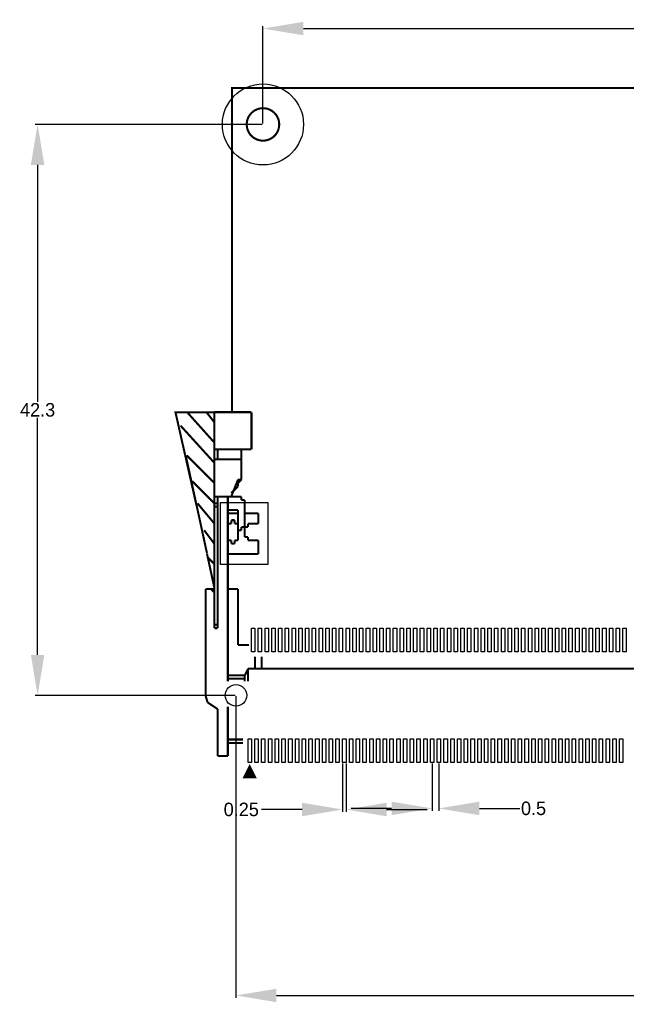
# Model space of a CAD drawing. Extents: x 310.8 to 400.4, y 10.3 to 83.3.
# Tile 1 of 2: x 310.8 to 355.7, y 10.3 to 83.3. Entities that reach past the tile are written whole.
import ezdxf

# ---------------------------------------------------------------- set-up
doc = ezdxf.new("R2010")
doc.units = 0
doc.header["$MEASUREMENT"] = 0
doc.layers.get('0').update_dxf_attribs({"linetype": 'CONTINUOUS'})
doc.layers.get('Defpoints').update_dxf_attribs({"linetype": 'CONTINUOUS'})
doc.layers.add('PG_SILKSCREEN_TOP', color=7, linetype='CONTINUOUS')
doc.layers.add('PIN_TOP', color=3, linetype='CONTINUOUS')
doc.dimstyles.get("Standard").update_dxf_attribs({"dimtxt": 0.18, "dimasz": 0.18, "dimexe": 0.18, "dimexo": 0.0625, "dimgap": 0.09, "dimtad": 0, "dimtih": 1, "dimtoh": 1, "dimdec": 4, "dimzin": 0, "dimdsep": 46, "dimtxsty": 'STANDARD', "dimcen": 0.09, "dimadec": 0, "dimazin": 0, "dimtfac": 1, "dimtdec": 4, "dimtofl": 0, "dimtmove": 0, "dimatfit": 3, "dimfxl": 1, "dimtolj": 1, "dimtzin": 0, "dimarcsym": 0})

# ---------------------------------------------------------------- blocks, each defined once
blk = doc.blocks.new('*D8')
at = {"color": 0, "linetype": 'Continuous', "lineweight": -2, "transparency": 16777216}
for p, q in [((326.795, 33.164), (326.795, 10.814)), ((395.595, 33.164), (395.595, 10.814)), ((329.795, 10.994), (359.605, 10.994)), ((392.595, 10.994), (362.785, 10.994))]:
    blk.add_line(p, q, dxfattribs=at)
at = {"color": 0, "linetype": 'Continuous', "transparency": 16777216}
for points in [[(329.795, 11.494), (329.795, 10.494), (326.795, 10.994)], [(392.595, 11.494), (392.595, 10.494), (395.595, 10.994)]]:
    blk.add_solid(points, dxfattribs=at)
at = {"layer": 'Defpoints', "color": 0, "linetype": 'Continuous', "transparency": 16777216}
for p in [(326.795, 33.226), (395.595, 33.226), (395.595, 10.994)]:
    blk.add_point(p, dxfattribs=at)
at = {"color": 0, "linetype": 'Continuous', "transparency": 16777216, "insert": (361.195, 10.994), "char_height": 1, "attachment_point": 5}
blk.add_mtext('\\A1;68.8', dxfattribs=at)
blk = doc.blocks.new('*D9')
at = {"color": 0, "linetype": 'Continuous', "lineweight": -2, "transparency": 16777216}
for p, q in [((328.795, 75.589), (328.795, 82.809)), ((331.795, 82.629), (359.59, 82.629)), ((390.565, 82.629), (362.77, 82.629)), ((393.565, 75.589), (393.565, 82.809))]:
    blk.add_line(p, q, dxfattribs=at)
at = {"color": 0, "linetype": 'Continuous', "transparency": 16777216}
for points in [[(331.795, 83.129), (331.795, 82.129), (328.795, 82.629)], [(390.565, 83.129), (390.565, 82.129), (393.565, 82.629)]]:
    blk.add_solid(points, dxfattribs=at)
at = {"layer": 'Defpoints', "color": 0, "linetype": 'Continuous', "transparency": 16777216}
for p in [(393.565, 82.629), (328.795, 75.526), (393.565, 75.526)]:
    blk.add_point(p, dxfattribs=at)
at = {"color": 0, "linetype": 'Continuous', "transparency": 16777216, "insert": (361.18, 82.629), "char_height": 1, "attachment_point": 5}
blk.add_mtext('\\A1;64.8', dxfattribs=at)
blk = doc.blocks.new('*D11')
at = {"color": 0, "linetype": 'Continuous', "lineweight": -2, "transparency": 16777216}
for p, q in [((328.732, 75.526), (311.929, 75.526)), ((312.109, 72.526), (312.109, 54.966)), ((312.109, 36.226), (312.109, 53.786)), ((326.732, 33.226), (311.929, 33.226))]:
    blk.add_line(p, q, dxfattribs=at)
at = {"color": 0, "linetype": 'Continuous', "transparency": 16777216}
for points in [[(311.609, 72.526), (312.609, 72.526), (312.109, 75.526)], [(311.609, 36.226), (312.609, 36.226), (312.109, 33.226)]]:
    blk.add_solid(points, dxfattribs=at)
at = {"layer": 'Defpoints', "color": 0, "linetype": 'Continuous', "transparency": 16777216}
for p in [(328.795, 75.526), (312.109, 33.226), (326.795, 33.226)]:
    blk.add_point(p, dxfattribs=at)
at = {"color": 0, "linetype": 'Continuous', "transparency": 16777216, "insert": (312.109, 54.376), "char_height": 1, "attachment_point": 5}
blk.add_mtext('\\A1;42.3', dxfattribs=at)
blk = doc.blocks.new('*D12')
at = {"color": 0, "linetype": 'Continuous', "lineweight": -2, "transparency": 16777216}
for p, q in [((334.695, 28.189), (334.695, 24.59)), ((334.945, 28.189), (334.945, 24.59)), ((331.695, 24.77), (328.695, 24.77)), ((337.945, 24.77), (340.945, 24.77))]:
    blk.add_line(p, q, dxfattribs=at)
at = {"color": 0, "linetype": 'Continuous', "transparency": 16777216}
for points in [[(331.695, 25.27), (331.695, 24.27), (334.695, 24.77)], [(337.945, 25.27), (337.945, 24.27), (334.945, 24.77)]]:
    blk.add_solid(points, dxfattribs=at)
at = {"layer": 'Defpoints', "color": 0, "linetype": 'Continuous', "transparency": 16777216}
for p in [(334.695, 28.251), (334.945, 28.251), (334.695, 24.77)]:
    blk.add_point(p, dxfattribs=at)
at = {"color": 0, "linetype": 'Continuous', "transparency": 16777216, "insert": (327.188, 24.77), "char_height": 1, "attachment_point": 5}
blk.add_mtext('\\A1;0.25', dxfattribs=at)
blk = doc.blocks.new('*D13')
at = {"color": 0, "linetype": 'Continuous', "lineweight": -2, "transparency": 16777216}
for p, q in [((341.317, 28.174), (341.317, 24.67)), ((341.821, 28.177), (341.821, 24.67)), ((338.317, 24.85), (335.317, 24.85)), ((344.821, 24.85), (347.821, 24.85))]:
    blk.add_line(p, q, dxfattribs=at)
at = {"color": 0, "linetype": 'Continuous', "transparency": 16777216}
for points in [[(338.317, 25.35), (338.317, 24.35), (341.317, 24.85)], [(344.821, 25.35), (344.821, 24.35), (341.821, 24.85)]]:
    blk.add_solid(points, dxfattribs=at)
at = {"layer": 'Defpoints', "color": 0, "linetype": 'Continuous', "transparency": 16777216}
for p in [(341.317, 28.237), (341.821, 28.239), (341.821, 24.85)]:
    blk.add_point(p, dxfattribs=at)
at = {"color": 0, "linetype": 'Continuous', "transparency": 16777216, "insert": (348.827, 24.85), "char_height": 1, "attachment_point": 5}
blk.add_mtext('\\A1;0.5', dxfattribs=at)

msp = doc.modelspace()

# ---------------------------------------------------------------- linework, layer by layer
at = {"layer": 'PG_SILKSCREEN_TOP'}
for points, const_width in [([(326.494827, 54.226207), (326.494827, 78.22621), (396.094814, 78.22621), (396.094814, 54.226207)], 0.1524), ([(323.889828, 47.220607), (322.319829, 54.186303), (325.194829, 54.186303), (325.194829, 47.523604)], 0.1524), ([(325.194829, 51.956209), (323.19082, 54.190596)], 0.1524), ([(325.194829, 53.456307), (324.628917, 54.181503)], 0.1524), ([(325.695031, 54.20609), (325.194829, 54.20609)], 0.1524), ([(325.194829, 51.456286), (325.194829, 54.20609)], 0.1524), ([(325.695031, 54.20609), (327.445015, 54.20609)], 0.1524), ([(327.944938, 54.20609), (327.445015, 54.20609)], 0.1524), ([(327.944938, 51.706197), (327.944938, 54.20609)], 0.1524), ([(325.194829, 50.456288), (322.695037, 53.206092)], 0.1524), ([(323.076037, 51.007697), (324.645935, 43.771999)], 0.1524), ([(325.194829, 48.956189), (323.153228, 50.999797)], 0.1524), ([(325.194829, 50.706199), (325.194829, 51.456286)], 0.1524), ([(325.194829, 51.456286), (325.695031, 51.456286)], 0.1524), ([(325.444816, 50.706199), (325.444816, 51.456286)], 0.1524), ([(327.445015, 51.456286), (325.695031, 51.456286)], 0.1524), ([(327.194825, 51.456286), (327.194825, 50.706199)], 0.1524), ([(327.445015, 51.456286), (327.944938, 51.456286)], 0.1524), ([(327.944938, 51.456286), (327.944938, 51.706197)], 0.1524), ([(325.444816, 50.706199), (325.194829, 50.706199)], 0.1524), ([(325.695031, 50.706199), (325.194829, 50.706199)], 0.1524), ([(325.194829, 50.706199), (325.194829, 47.956191)], 0.1524), ([(325.444816, 50.706199), (325.695031, 50.706199)], 0.1524), ([(325.695031, 50.706199), (325.444816, 50.706199)], 0.1524), ([(325.695031, 50.706199), (326.194827, 50.706199)], 0.1524), ([(326.445017, 50.706199), (326.194827, 50.706199)], 0.1524), ([(326.445017, 50.706199), (327.194825, 50.706199)], 0.1524), ([(327.194825, 50.706199), (327.194825, 50.456288)], 0.1524), ([(327.194825, 50.456288), (327.194825, 49.956187)], 0.1524), ([(327.194825, 49.956187), (327.194825, 49.2061)], 0.1524), ([(325.194829, 47.456294), (323.562422, 49.087203)], 0.1524), ([(323.568035, 49.084409), (325.152716, 47.498509)], 0.1524), ([(326.944915, 49.2061), (326.445017, 47.956191)], 0.1524), ([(327.194825, 49.2061), (326.944915, 48.956189)], 0.1524), ([(327.194825, 49.2061), (326.944915, 49.2061)], 0.1524), ([(326.944915, 48.956189), (326.944915, 48.706203)], 0.1524), ([(327.194825, 49.45629), (327.194825, 49.2061)], 0.1524), ([(326.695029, 48.456292), (326.445017, 48.206102)], 0.1524), ([(326.944915, 48.706203), (326.695029, 48.456292)], 0.1524), ([(325.194829, 45.956195), (323.944921, 47.456294)], 0.1524), ([(325.194829, 47.456294), (325.152716, 47.498509)], 0.1524), ([(325.194829, 47.456294), (325.179132, 47.456294)], 0.1524), ([(325.194829, 47.956191), (325.695031, 47.956191)], 0.1524), ([(325.194829, 47.956191), (325.194829, 47.523604)], 0.1524), ([(325.194829, 47.180501), (325.194829, 47.523604)], 0.1524), ([(325.194829, 47.456294), (325.194829, 47.523604)], 0.1524), ([(325.194829, 47.456294), (325.444816, 47.456294)], 0.1524), ([(325.194829, 47.206104), (325.194829, 47.456294)], 0.1524), ([(325.444816, 47.956191), (326.194827, 47.956191)], 0.1524), ([(325.444816, 38.206097), (325.444816, 47.956191)], 0.1524), ([(326.194827, 47.956191), (325.695031, 47.956191)], 0.1524), ([(326.445017, 47.956191), (326.194827, 47.956191)], 0.1524), ([(326.944915, 47.956191), (326.194827, 47.956191)], 0.1524), ([(326.194827, 47.956191), (326.445017, 47.956191)], 0.1524), ([(326.194827, 47.956191), (326.194827, 35.206103)], 0.1524), ([(326.194827, 47.956191), (326.194827, 35.206103)], 0.1524), ([(327.194825, 47.956191), (326.944915, 47.956191)], 0.1524), ([(327.194825, 47.706205), (327.194825, 47.956191)], 0.1524), ([(327.445015, 47.706205), (327.194825, 47.706205)], 0.1524), ([(327.445015, 47.206104), (327.445015, 47.706205)], 0.1524), ([(325.194829, 47.206104), (325.444816, 47.206104)], 0.1524), ([(325.194829, 47.206104), (325.194829, 47.180501)], 0.1524), ([(325.194829, 46.956193), (325.194829, 47.180501)], 0.1524), ([(325.194829, 41.206091), (325.194829, 47.180501)], 0.1524), ([(325.194829, 40.956205), (325.194829, 46.956193)], 0.1524), ([(326.194827, 46.956193), (326.944915, 46.956193)], 0.1524), ([(326.194827, 46.706207), (326.445017, 46.706207)], 0.1524), ([(326.445017, 46.706207), (326.944915, 46.706207)], 0.1524), ([(326.944915, 46.956193), (326.944915, 46.706207)], 0.1524), ([(326.944915, 46.706207), (326.944915, 45.706209)], 0.1524), ([(327.445015, 45.706209), (327.445015, 47.206104)], 0.1524), ([(327.445015, 46.706207), (328.445039, 46.706207)], 0.1524), ([(328.445039, 46.706207), (328.445039, 45.956195)], 0.1524), ([(326.194827, 45.956195), (326.445017, 45.956195)], 0.1524), ([(326.445017, 46.206106), (326.695029, 46.206106)], 0.1524), ([(326.445017, 46.206106), (326.445017, 45.956195)], 0.1524), ([(326.695029, 46.206106), (326.695029, 45.956195)], 0.1524), ([(326.695029, 45.956195), (326.944915, 45.956195)], 0.1524), ([(326.944915, 45.956195), (326.944915, 45.706209)], 0.1524), ([(327.944938, 45.956195), (327.695027, 45.956195)], 0.1524), ([(327.695027, 45.956195), (327.695027, 45.706209)], 0.1524), ([(328.445039, 45.956195), (327.944938, 45.956195)], 0.1524), ([(325.194829, 44.4563), (324.444818, 45.456298)], 0.1524), ([(326.944915, 45.706209), (326.944915, 44.956197)], 0.1524), ([(326.944915, 45.456298), (326.944915, 45.706209)], 0.1524), ([(327.194825, 45.456298), (326.944915, 45.456298)], 0.1524), ([(327.194825, 45.706209), (327.194825, 45.456298)], 0.1524), ([(327.445015, 45.706209), (327.194825, 45.706209)], 0.1524), ([(327.445015, 45.706209), (327.445015, 44.956197)], 0.1524), ([(327.695027, 45.706209), (327.445015, 45.706209)], 0.1524), ([(326.445017, 44.706211), (326.194827, 44.706211)], 0.1524), ([(326.445017, 44.706211), (326.445017, 44.4563)], 0.1524), ([(326.695029, 44.4563), (326.445017, 44.4563)], 0.1524), ([(326.944915, 44.706211), (326.695029, 44.706211)], 0.1524), ([(326.695029, 44.706211), (326.695029, 44.4563)], 0.1524), ([(326.944915, 44.956197), (326.944915, 44.706211)], 0.1524), ([(327.445015, 44.956197), (327.695027, 44.956197)], 0.1524), ([(327.695027, 44.956197), (327.695027, 44.706211)], 0.1524), ([(327.695027, 44.706211), (327.944938, 44.706211)], 0.1524), ([(327.944938, 44.706211), (328.445039, 44.706211)], 0.1524), ([(328.445039, 44.706211), (328.445039, 43.706187)], 0.1524), ([(324.644437, 43.743601), (325.194829, 41.206091)], 0.1524), ([(326.445017, 43.706187), (326.194827, 43.706187)], 0.1524), ([(328.445039, 43.706187), (326.445017, 43.706187)], 0.1524), ([(325.194829, 42.956201), (324.695033, 43.456302)], 0.1524), ([(325.444816, 38.206097), (325.444816, 42.698087)], 0.1524), ([(326.194827, 35.206103), (326.194827, 42.633596)], 0.1524), ([(326.194827, 35.206103), (326.194827, 42.633596)], 0.1524), ([(324.544919, 41.106294), (324.944919, 41.106294)], 0.1524), ([(324.544919, 33.206107), (324.544919, 41.106294)], 0.1524), ([(324.944919, 41.106294), (325.194829, 41.106294)], 0.1524), ([(324.944919, 41.106294), (325.194829, 40.856104)], 0.1524), ([(325.194829, 40.956205), (325.194829, 38.206097)], 0.1524), ([(326.194827, 41.106294), (326.944915, 41.106294)], 0.1524), ([(326.944915, 41.106294), (326.944915, 36.956188)], 0.1524), ([(325.194829, 38.456287), (325.444816, 38.456287)], 0.1524), ([(325.194829, 38.206097), (325.444816, 38.206097)], 0.1524), ([(326.944915, 36.956188), (327.757715, 36.956188)], 0.1524), ([(328.194823, 35.206103), (328.194823, 36.085705)], 0.1524), ([(328.194823, 35.206103), (328.194823, 36.085705)], 0.1524), ([(328.194823, 35.206103), (328.194823, 36.085705)], 0.1524), ([(328.194823, 35.206103), (328.194823, 36.085705)], 0.1524), ([(328.695025, 35.206103), (328.695025, 36.085705)], 0.1524), ([(328.695025, 35.206103), (328.695025, 36.085705)], 0.1524), ([(328.695025, 35.206103), (328.695025, 36.085705)], 0.1524), ([(328.695025, 35.206103), (328.695025, 36.085705)], 0.1524), ([(326.194827, 35.206103), (326.194827, 34.255406)], 0.1524), ([(327.445015, 34.706307), (327.695027, 35.206103)], 0.1524), ([(327.695027, 35.206103), (338.694929, 35.206103)], 0.1524), ([(327.695027, 35.206103), (327.695027, 34.255406)], 0.1524), ([(383.694814, 35.206103), (338.694929, 35.206103)], 0.1524), ([(327.445015, 34.706307), (326.194827, 34.706307)], 0.1524), ([(327.445015, 34.456295), (326.194827, 34.456295)], 0.1524), ([(327.445015, 34.706307), (327.445015, 34.255406)], 0.1524), ([(324.695033, 32.706285), (324.544919, 33.206107)], 0.1524), ([(325.444816, 32.206109), (324.695033, 32.706285)], 0.1524), ([(325.444816, 32.206109), (325.444816, 31.956198)], 0.1524), ([(326.194827, 28.726105), (326.194827, 32.401206)], 0.1524), ([(325.444816, 28.956204), (325.444816, 31.956198)], 0.1524), ([(326.194827, 29.956202), (326.194827, 28.956204)], 0.1524), ([(326.194827, 29.956202), (327.311437, 29.956202)], 0.1524), ([(326.194827, 29.706291), (327.311437, 29.706291)], 0.1524), ([(325.444816, 28.726105), (325.444816, 28.956204)], 0.1524), ([(325.444816, 28.726105), (326.194827, 28.726105)], 0.1524), ([(326.194827, 28.726105), (326.194827, 28.956204)], 0.1524), ([(327.812629, 27.967103), (327.412529, 27.167307), (328.212629, 27.167307), (327.812629, 27.967103)], 0.1524), ([(327.812629, 27.672209), (327.612731, 27.272209), (328.012731, 27.272209), (327.812629, 27.672209)], 0.249911)]:
    msp.add_lwpolyline(points, dxfattribs=dict(at, const_width=const_width))
at = {"layer": 'PG_SILKSCREEN_TOP', "const_width": 0.1524}
msp.add_lwpolyline([(329.995226, 75.593398, 1), (327.594418, 75.458981, 1), (329.995226, 75.593398)], format="xyb", dxfattribs=at)
at = {"layer": 'PIN_TOP'}
for points in [[(325.642428, 42.927499), (325.642428, 47.524899), (329.147628, 47.524899), (329.147628, 42.927499)], [(327.944963, 36.451236), (327.944963, 38.201347), (328.194874, 38.201347), (328.194874, 36.451236)], [(328.445064, 36.451236), (328.445064, 38.201347), (328.694975, 38.201347), (328.694975, 36.451236)], [(328.944961, 36.451236), (328.944961, 38.201347), (329.194872, 38.201347), (329.194872, 36.451236)], [(329.445062, 36.451236), (329.445062, 38.201347), (329.694973, 38.201347), (329.694973, 36.451236)], [(329.944959, 36.451236), (329.944959, 38.201347), (330.19487, 38.201347), (330.19487, 36.451236)], [(330.44506, 36.451236), (330.44506, 38.201347), (330.694971, 38.201347), (330.694971, 36.451236)], [(330.944957, 36.451236), (330.944957, 38.201347), (331.194868, 38.201347), (331.194868, 36.451236)], [(331.445058, 36.451236), (331.445058, 38.201347), (331.694969, 38.201347), (331.694969, 36.451236)], [(331.944955, 36.451236), (331.944955, 38.201347), (332.194866, 38.201347), (332.194866, 36.451236)], [(332.445056, 36.451236), (332.445056, 38.201347), (332.694967, 38.201347), (332.694967, 36.451236)], [(332.944953, 36.451236), (332.944953, 38.201347), (333.194864, 38.201347), (333.194864, 36.451236)], [(333.445054, 36.451236), (333.445054, 38.201347), (333.694965, 38.201347), (333.694965, 36.451236)], [(333.944951, 36.451236), (333.944951, 38.201347), (334.194862, 38.201347), (334.194862, 36.451236)], [(334.445052, 36.451236), (334.445052, 38.201347), (334.694963, 38.201347), (334.694963, 36.451236)], [(334.944949, 36.451236), (334.944949, 38.201347), (335.19486, 38.201347), (335.19486, 36.451236)], [(335.44505, 36.451236), (335.44505, 38.201347), (335.694961, 38.201347), (335.694961, 36.451236)], [(335.944846, 36.451236), (335.944846, 38.201347), (336.194756, 38.201347), (336.194756, 36.451236)], [(336.445048, 36.451236), (336.445048, 38.201347), (336.694959, 38.201347), (336.694959, 36.451236)], [(336.944869, 36.451236), (336.944869, 38.201347), (337.19478, 38.201347), (337.19478, 36.451236)], [(337.445046, 36.451236), (337.445046, 38.201347), (337.694957, 38.201347), (337.694957, 36.451236)], [(337.944867, 36.451236), (337.944867, 38.201347), (338.194778, 38.201347), (338.194778, 36.451236)], [(338.445069, 36.451236), (338.445069, 38.201347), (338.69498, 38.201347), (338.69498, 36.451236)], [(338.944865, 36.451236), (338.944865, 38.201347), (339.194776, 38.201347), (339.194776, 36.451236)], [(339.445067, 36.451236), (339.445067, 38.201347), (339.694978, 38.201347), (339.694978, 36.451236)], [(339.944863, 36.451236), (339.944863, 38.201347), (340.194774, 38.201347), (340.194774, 36.451236)], [(340.445065, 36.451236), (340.445065, 38.201347), (340.694976, 38.201347), (340.694976, 36.451236)], [(340.944861, 36.451236), (340.944861, 38.201347), (341.194772, 38.201347), (341.194772, 36.451236)], [(341.445063, 36.451236), (341.445063, 38.201347), (341.694974, 38.201347), (341.694974, 36.451236)], [(341.944859, 36.451236), (341.944859, 38.201347), (342.19477, 38.201347), (342.19477, 36.451236)], [(342.445061, 36.451236), (342.445061, 38.201347), (342.694972, 38.201347), (342.694972, 36.451236)], [(342.944857, 36.451236), (342.944857, 38.201347), (343.194768, 38.201347), (343.194768, 36.451236)], [(343.445059, 36.451236), (343.445059, 38.201347), (343.69497, 38.201347), (343.69497, 36.451236)], [(343.944855, 36.451236), (343.944855, 38.201347), (344.194766, 38.201347), (344.194766, 36.451236)], [(344.445057, 36.451236), (344.445057, 38.201347), (344.694968, 38.201347), (344.694968, 36.451236)], [(344.944853, 36.451236), (344.944853, 38.201347), (345.194764, 38.201347), (345.194764, 36.451236)], [(345.445055, 36.451236), (345.445055, 38.201347), (345.694966, 38.201347), (345.694966, 36.451236)], [(345.944851, 36.451236), (345.944851, 38.201347), (346.194762, 38.201347), (346.194762, 36.451236)], [(346.445053, 36.451236), (346.445053, 38.201347), (346.694964, 38.201347), (346.694964, 36.451236)], [(346.944849, 36.451236), (346.944849, 38.201347), (347.19476, 38.201347), (347.19476, 36.451236)], [(347.445051, 36.451236), (347.445051, 38.201347), (347.694962, 38.201347), (347.694962, 36.451236)], [(347.944847, 36.451236), (347.944847, 38.201347), (348.194758, 38.201347), (348.194758, 36.451236)], [(348.445049, 36.451236), (348.445049, 38.201347), (348.69496, 38.201347), (348.69496, 36.451236)], [(348.944871, 36.451236), (348.944871, 38.201347), (349.194781, 38.201347), (349.194781, 36.451236)], [(349.444946, 36.451236), (349.444946, 38.201347), (349.694856, 38.201347), (349.694856, 36.451236)], [(349.944869, 36.451236), (349.944869, 38.201347), (350.194779, 38.201347), (350.194779, 36.451236)], [(350.444969, 36.451236), (350.444969, 38.201347), (350.69488, 38.201347), (350.69488, 36.451236)], [(350.944867, 36.451236), (350.944867, 38.201347), (351.194777, 38.201347), (351.194777, 36.451236)], [(351.444967, 36.451236), (351.444967, 38.201347), (351.694878, 38.201347), (351.694878, 36.451236)], [(351.944865, 36.451236), (351.944865, 38.201347), (352.194775, 38.201347), (352.194775, 36.451236)], [(352.444965, 36.451236), (352.444965, 38.201347), (352.694876, 38.201347), (352.694876, 36.451236)], [(352.944863, 36.451236), (352.944863, 38.201347), (353.194773, 38.201347), (353.194773, 36.451236)], [(353.444963, 36.451236), (353.444963, 38.201347), (353.694874, 38.201347), (353.694874, 36.451236)], [(353.944861, 36.451236), (353.944861, 38.201347), (354.194771, 38.201347), (354.194771, 36.451236)], [(354.444961, 36.451236), (354.444961, 38.201347), (354.694872, 38.201347), (354.694872, 36.451236)], [(354.944859, 36.451236), (354.944859, 38.201347), (355.194769, 38.201347), (355.194769, 36.451236)], [(355.444959, 36.451236), (355.444959, 38.201347), (355.69487, 38.201347), (355.69487, 36.451236)], [(327.694951, 28.251049), (327.694951, 30.00116), (327.944862, 30.00116), (327.944862, 28.251049)], [(328.194849, 28.251049), (328.194849, 30.00116), (328.444759, 30.00116), (328.444759, 28.251049)], [(328.694949, 28.251049), (328.694949, 30.00116), (328.94486, 30.00116), (328.94486, 28.251049)], [(329.194847, 28.251049), (329.194847, 30.00116), (329.444757, 30.00116), (329.444757, 28.251049)], [(329.694947, 28.251049), (329.694947, 30.00116), (329.944858, 30.00116), (329.944858, 28.251049)], [(330.19487, 28.251049), (330.19487, 30.00116), (330.444781, 30.00116), (330.444781, 28.251049)], [(330.694971, 28.251049), (330.694971, 30.00116), (330.944881, 30.00116), (330.944881, 28.251049)], [(331.194868, 28.251049), (331.194868, 30.00116), (331.444779, 30.00116), (331.444779, 28.251049)], [(331.694969, 28.251049), (331.694969, 30.00116), (331.944879, 30.00116), (331.944879, 28.251049)], [(332.194866, 28.251049), (332.194866, 30.00116), (332.444777, 30.00116), (332.444777, 28.251049)], [(332.694967, 28.251049), (332.694967, 30.00116), (332.944877, 30.00116), (332.944877, 28.251049)], [(333.194864, 28.251049), (333.194864, 30.00116), (333.444775, 30.00116), (333.444775, 28.251049)], [(333.694965, 28.251049), (333.694965, 30.00116), (333.944875, 30.00116), (333.944875, 28.251049)], [(334.194862, 28.251049), (334.194862, 30.00116), (334.444773, 30.00116), (334.444773, 28.251049)], [(334.694963, 28.251049), (334.694963, 30.00116), (334.944873, 30.00116), (334.944873, 28.251049)], [(335.19486, 28.251049), (335.19486, 30.00116), (335.444771, 30.00116), (335.444771, 28.251049)], [(335.694961, 28.251049), (335.694961, 30.00116), (335.944871, 30.00116), (335.944871, 28.251049)], [(336.194858, 28.251049), (336.194858, 30.00116), (336.444769, 30.00116), (336.444769, 28.251049)], [(336.694959, 28.251049), (336.694959, 30.00116), (336.944869, 30.00116), (336.944869, 28.251049)], [(337.194856, 28.251049), (337.194856, 30.00116), (337.444767, 30.00116), (337.444767, 28.251049)], [(337.694957, 28.251049), (337.694957, 30.00116), (337.944867, 30.00116), (337.944867, 28.251049)], [(338.194854, 28.251049), (338.194854, 30.00116), (338.444765, 30.00116), (338.444765, 28.251049)], [(338.694955, 28.251049), (338.694955, 30.00116), (338.944865, 30.00116), (338.944865, 28.251049)], [(339.194852, 28.251049), (339.194852, 30.00116), (339.444763, 30.00116), (339.444763, 28.251049)], [(339.694953, 28.251049), (339.694953, 30.00116), (339.944863, 30.00116), (339.944863, 28.251049)], [(340.19485, 28.251049), (340.19485, 30.00116), (340.444761, 30.00116), (340.444761, 28.251049)], [(340.694951, 28.251049), (340.694951, 30.00116), (340.944861, 30.00116), (340.944861, 28.251049)], [(341.194848, 28.251049), (341.194848, 30.00116), (341.444759, 30.00116), (341.444759, 28.251049)], [(341.694949, 28.251049), (341.694949, 30.00116), (341.944859, 30.00116), (341.944859, 28.251049)], [(342.195049, 28.251049), (342.195049, 30.00116), (342.44496, 30.00116), (342.44496, 28.251049)], [(342.694947, 28.251049), (342.694947, 30.00116), (342.944857, 30.00116), (342.944857, 28.251049)], [(343.195047, 28.251049), (343.195047, 30.00116), (343.444958, 30.00116), (343.444958, 28.251049)], [(343.69497, 28.251049), (343.69497, 30.00116), (343.944881, 30.00116), (343.944881, 28.251049)], [(344.195071, 28.251049), (344.195071, 30.00116), (344.444981, 30.00116), (344.444981, 28.251049)], [(344.694968, 28.251049), (344.694968, 30.00116), (344.944879, 30.00116), (344.944879, 28.251049)], [(345.195069, 28.251049), (345.195069, 30.00116), (345.444979, 30.00116), (345.444979, 28.251049)], [(345.694966, 28.251049), (345.694966, 30.00116), (345.944877, 30.00116), (345.944877, 28.251049)], [(346.195067, 28.251049), (346.195067, 30.00116), (346.444977, 30.00116), (346.444977, 28.251049)], [(346.694964, 28.251049), (346.694964, 30.00116), (346.944875, 30.00116), (346.944875, 28.251049)], [(347.195065, 28.251049), (347.195065, 30.00116), (347.444975, 30.00116), (347.444975, 28.251049)], [(347.694962, 28.251049), (347.694962, 30.00116), (347.944873, 30.00116), (347.944873, 28.251049)], [(348.195063, 28.251049), (348.195063, 30.00116), (348.444973, 30.00116), (348.444973, 28.251049)], [(348.69496, 28.251049), (348.69496, 30.00116), (348.944871, 30.00116), (348.944871, 28.251049)], [(349.195061, 28.251049), (349.195061, 30.00116), (349.444971, 30.00116), (349.444971, 28.251049)], [(349.694958, 28.251049), (349.694958, 30.00116), (349.944869, 30.00116), (349.944869, 28.251049)], [(350.195059, 28.251049), (350.195059, 30.00116), (350.444969, 30.00116), (350.444969, 28.251049)], [(350.694956, 28.251049), (350.694956, 30.00116), (350.944867, 30.00116), (350.944867, 28.251049)], [(351.195057, 28.251049), (351.195057, 30.00116), (351.444967, 30.00116), (351.444967, 28.251049)], [(351.694954, 28.251049), (351.694954, 30.00116), (351.944865, 30.00116), (351.944865, 28.251049)], [(352.195055, 28.251049), (352.195055, 30.00116), (352.444965, 30.00116), (352.444965, 28.251049)], [(352.694952, 28.251049), (352.694952, 30.00116), (352.944863, 30.00116), (352.944863, 28.251049)], [(353.195053, 28.251049), (353.195053, 30.00116), (353.444963, 30.00116), (353.444963, 28.251049)], [(353.69495, 28.251049), (353.69495, 30.00116), (353.944861, 30.00116), (353.944861, 28.251049)], [(354.195051, 28.251049), (354.195051, 30.00116), (354.444961, 30.00116), (354.444961, 28.251049)], [(354.694948, 28.251049), (354.694948, 30.00116), (354.944859, 30.00116), (354.944859, 28.251049)], [(355.195049, 28.251049), (355.195049, 30.00116), (355.444959, 30.00116), (355.444959, 28.251049)]]:
    msp.add_lwpolyline(points, close=True, dxfattribs=at)
for centre, radius in [((328.794822, 75.52619), 2.999994), ((326.794826, 33.226198), 0.799948)]:
    msp.add_circle(centre, radius, dxfattribs=at)

# ---------------------------------------------------------------- dimensions: what is measured, and where the dimension line sits
at = {"linetype": 'Continuous'}
for base, p1, p2, text, picture, middle in [((393.564822, 82.629473), (328.794822, 75.526189), (393.564822, 75.526189), '64.8', '*D9', (361.179822, 82.629473)), ((395.595019, 10.993666), (326.794826, 33.226198), (395.595019, 33.226198), '68.8', '*D8', (361.194923, 10.993666)), ((334.694963, 24.770368), (334.944873, 28.251049), (334.694963, 28.251049), '0.25', '*D12', (327.188296, 24.770368)), ((341.820748, 24.850338), (341.317025, 28.236701), (341.820748, 28.23911), '0.5', '*D13', (348.827415, 24.850338))]:
    dim = msp.add_linear_dim(base=base, p1=p1, p2=p2, text=text, dimstyle='Standard', override={"dimtxt": 1, "dimasz": 3}, dxfattribs=at)
    dim.commit()
    dim.dimension.update_dxf_attribs({"geometry": picture, "text_midpoint": middle})
dim = msp.add_linear_dim(base=(312.108888, 33.226198), p1=(328.794822, 75.526189), p2=(326.794826, 33.226198), angle=90, text='42.3', dimstyle='Standard', override={"dimtxt": 1, "dimasz": 3}, dxfattribs=at)
dim.commit()
dim.dimension.update_dxf_attribs({"geometry": '*D11', "text_midpoint": (312.108888, 54.376194)})

doc.saveas('drawing.dxf')
